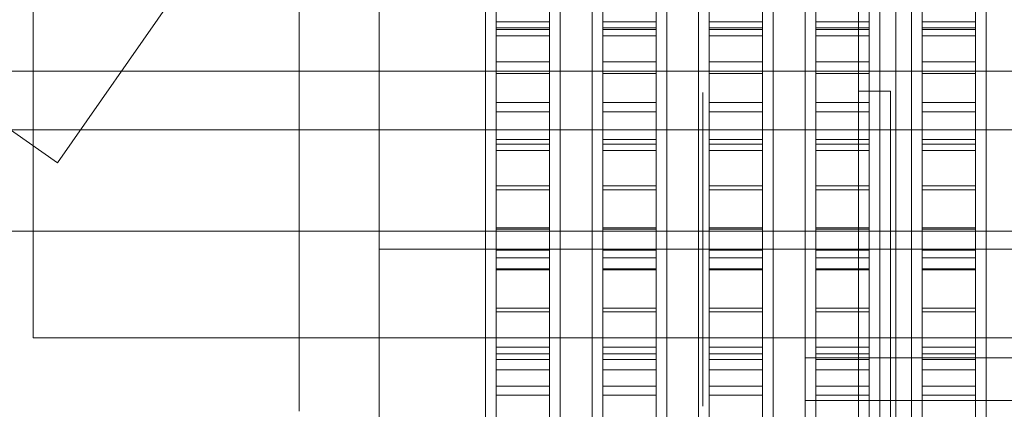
# Model space of a CAD drawing. Header units: millimetres. Extents: x -2233 to 61924, y -68080 to 6847.
# Tile 27 of 256: x -1728 to -1543, y -34413 to -34340. Entities that reach past the tile are written whole.
import ezdxf

# ---------------------------------------------------------------- set-up
doc = ezdxf.new("R2010")
doc.units = ezdxf.units.MM
for name, color, linetype, lineweight in [('COTAS_O', 1, 'Continuous', 0), ('COTAS_P', 1, 'Continuous', 0), ('frontal_briquetadora', 7, 'Continuous', 0), ('frontal_C03', 7, 'Continuous', 0), ('frontal_dosificador', 7, 'Continuous', 0), ('frontal_tolva', 7, 'Continuous', 0)]:
    doc.layers.add(name, color=color, linetype=linetype, lineweight=lineweight)
doc.dimstyles.new('R19_100', dxfattribs={"dimtxt": 250, "dimasz": 150, "dimexe": 150, "dimexo": 80, "dimgap": 100, "dimtad": 1, "dimtih": 1, "dimtoh": 1, "dimdsep": 46, "dimcen": 0.09, "dimadec": 0, "dimazin": 0, "dimtfac": 1, "dimtdec": 4, "dimtofl": 0, "dimtmove": 0, "dimatfit": 3, "dimfxl": 1, "dimtolj": 1, "dimtzin": 0, "dimarcsym": 0})

# ---------------------------------------------------------------- blocks, each defined once
blk = doc.blocks.new('DIM_R28_48')
at = {"layer": 'COTAS_P'}
for p, q in [((-1750, -34600), (-1600, -34555)), ((2600, -34600), (2450, -34555)), ((-1750, -35500), (-1750, -34600)), ((-1750, -34600), (2600, -34600)), ((-1750, -34600), (-1600, -34645)), ((2600, -34600), (2450, -34645)), ((2600, -35500), (2600, -34600))]:
    blk.add_line(p, q, dxfattribs=at)
blk.add_text('4350 P', height=250, dxfattribs=at).set_placement((425, -34500))
blk = doc.blocks.new('DIM_R28_51')
at = {"layer": 'COTAS_O'}
for p, q in [((-1725, -31700), (-1025, -31700)), ((-1025, -31700), (-1070, -31850)), ((-1025, -34400), (-1025, -31700)), ((-1025, -31700), (-980, -31850)), ((-1025, -34400), (-1070, -34250)), ((-1025, -34400), (-980, -34250)), ((-1725, -34400), (-1025, -34400))]:
    blk.add_line(p, q, dxfattribs=at)
blk.add_text('2700 O', height=250, rotation=90, dxfattribs=at).set_placement((-1125, -33050))
blk = doc.blocks.new('DIM_R28_52')
at = {"layer": 'COTAS_O'}
for p, q in [((-1725, -33700), (-1575, -33655)), ((1725, -33700), (1575, -33655)), ((-1725, -34400), (-1725, -33700)), ((-1725, -33700), (1725, -33700)), ((-1725, -33700), (-1575, -33745)), ((1725, -33700), (1575, -33745)), ((1725, -34400), (1725, -33700))]:
    blk.add_line(p, q, dxfattribs=at)
blk.add_text('3450 O', height=250, dxfattribs=at).set_placement((0, -33600))

msp = doc.modelspace()

# ---------------------------------------------------------------- linework, layer by layer
at = {"layer": 'frontal_briquetadora'}
for p, q in [((-1638, -34320.682), (-1638, -34342.212)), ((-1628, -34320.682), (-1628, -34342.212)), ((-1618, -34320.682), (-1618, -34342.212)), ((-1608, -34320.682), (-1608, -34342.212)), ((-1598, -34320.682), (-1598, -34342.212)), ((-1588, -34320.682), (-1588, -34342.212)), ((-1578, -34320.682), (-1578, -34342.212)), ((-1568, -34320.682), (-1568, -34342.212)), ((-1558, -34320.682), (-1558, -34342.212)), ((-1548, -34320.682), (-1548, -34342.212)), ((-1638, -34320.923), (-1638, -34341.896)), ((-1628, -34320.923), (-1628, -34341.896)), ((-1618, -34320.923), (-1618, -34341.896)), ((-1608, -34320.923), (-1608, -34341.896)), ((-1598, -34320.923), (-1598, -34341.896)), ((-1588, -34320.923), (-1588, -34341.896)), ((-1578, -34320.923), (-1578, -34341.896)), ((-1568, -34320.923), (-1568, -34341.896)), ((-1558, -34320.923), (-1558, -34341.896)), ((-1548, -34320.923), (-1548, -34341.896)), ((-1640, -34344.436), (-1640, -34326.286)), ((-1626, -34344.436), (-1626, -34326.286)), ((-1620, -34344.436), (-1620, -34326.286)), ((-1606, -34344.436), (-1606, -34326.286)), ((-1600, -34344.436), (-1600, -34326.286)), ((-1586, -34344.436), (-1586, -34326.286)), ((-1580, -34344.436), (-1580, -34326.286)), ((-1566, -34344.436), (-1566, -34326.286)), ((-1560, -34344.436), (-1560, -34326.286)), ((-1546, -34344.436), (-1546, -34326.286)), ((-1660, -34345.082), (-1660, -34326.995)), ((-1640, -34345.082), (-1640, -34326.995)), ((-1626, -34345.082), (-1626, -34326.995)), ((-1620, -34345.082), (-1620, -34326.995)), ((-1606, -34345.082), (-1606, -34326.995)), ((-1600, -34345.082), (-1600, -34326.995)), ((-1586, -34345.082), (-1586, -34326.995)), ((-1580, -34345.082), (-1580, -34326.995)), ((-1566, -34345.082), (-1566, -34326.995)), ((-1560, -34345.082), (-1560, -34326.995)), ((-1546, -34345.082), (-1546, -34326.995)), ((-1675, -34330), (-1675, -34349.294)), ((-1660, -34330), (-1660, -34349.721)), ((-1660, -34330), (-1660, -34349.862)), ((-1660, -34330), (-1660, -34349.294)), ((-1640, -34330), (-1640, -34349.862)), ((-1640, -34330), (-1640, -34349.621)), ((-1626, -34330), (-1626, -34349.862)), ((-1626, -34330), (-1626, -34349.621)), ((-1620, -34330), (-1620, -34349.862)), ((-1620, -34330), (-1620, -34349.621)), ((-1606, -34330), (-1606, -34349.862)), ((-1606, -34330), (-1606, -34349.621)), ((-1600, -34330), (-1600, -34349.862)), ((-1600, -34330), (-1600, -34349.621)), ((-1586, -34330), (-1586, -34349.862)), ((-1586, -34330), (-1586, -34349.621)), ((-1580, -34330), (-1580, -34349.862)), ((-1580, -34330), (-1580, -34349.621)), ((-1566, -34330), (-1566, -34349.862)), ((-1566, -34330), (-1566, -34349.621)), ((-1560, -34330), (-1560, -34349.862)), ((-1560, -34330), (-1560, -34349.621)), ((-1546, -34330), (-1546, -34349.862)), ((-1546, -34330), (-1546, -34349.621)), ((-1638, -34340.735), (-1638, -34333.368)), ((-1628, -34340.735), (-1628, -34333.368)), ((-1618, -34340.735), (-1618, -34333.368)), ((-1608, -34340.735), (-1608, -34333.368)), ((-1598, -34340.735), (-1598, -34333.368)), ((-1588, -34340.735), (-1588, -34333.368)), ((-1578, -34340.735), (-1578, -34333.368)), ((-1568, -34340.735), (-1568, -34333.368)), ((-1558, -34340.735), (-1558, -34333.368)), ((-1548, -34340.735), (-1548, -34333.368)), ((-1638, -34343.381), (-1638, -34336.471)), ((-1628, -34343.381), (-1628, -34336.471)), ((-1618, -34343.381), (-1618, -34336.471)), ((-1608, -34343.381), (-1608, -34336.471)), ((-1598, -34343.381), (-1598, -34336.471)), ((-1588, -34343.381), (-1588, -34336.471)), ((-1578, -34343.381), (-1578, -34336.471)), ((-1568, -34343.381), (-1568, -34336.471)), ((-1558, -34343.381), (-1558, -34336.471)), ((-1548, -34343.381), (-1548, -34336.471)), ((-1638, -34348.262), (-1638, -34340.735)), ((-1638, -34340.735), (-1628, -34340.735)), ((-1628, -34348.262), (-1628, -34340.735)), ((-1618, -34348.262), (-1618, -34340.735)), ((-1618, -34340.735), (-1608, -34340.735)), ((-1608, -34348.262), (-1608, -34340.735)), ((-1598, -34348.262), (-1598, -34340.735)), ((-1598, -34340.735), (-1588, -34340.735)), ((-1588, -34348.262), (-1588, -34340.735)), ((-1578, -34348.262), (-1578, -34340.735)), ((-1578, -34340.735), (-1568, -34340.735)), ((-1568, -34348.262), (-1568, -34340.735)), ((-1558, -34348.262), (-1558, -34340.735)), ((-1558, -34340.735), (-1548, -34340.735)), ((-1548, -34348.262), (-1548, -34340.735)), ((-1638, -34341.896), (-1638, -34362.811)), ((-1638, -34341.896), (-1628, -34341.896)), ((-1638, -34342.212), (-1638, -34363.683)), ((-1638, -34342.212), (-1628, -34342.212)), ((-1628, -34341.896), (-1628, -34362.811)), ((-1628, -34342.212), (-1628, -34363.683)), ((-1618, -34341.896), (-1618, -34362.811)), ((-1618, -34341.896), (-1608, -34341.896)), ((-1618, -34342.212), (-1618, -34363.683)), ((-1618, -34342.212), (-1608, -34342.212)), ((-1608, -34341.896), (-1608, -34362.811)), ((-1608, -34342.212), (-1608, -34363.683)), ((-1598, -34341.896), (-1598, -34362.811)), ((-1598, -34341.896), (-1588, -34341.896)), ((-1598, -34342.212), (-1598, -34363.683)), ((-1598, -34342.212), (-1588, -34342.212)), ((-1588, -34341.896), (-1588, -34362.811)), ((-1588, -34342.212), (-1588, -34363.683)), ((-1578, -34341.896), (-1578, -34362.811)), ((-1578, -34341.896), (-1568, -34341.896)), ((-1578, -34342.212), (-1578, -34363.683)), ((-1578, -34342.212), (-1568, -34342.212)), ((-1568, -34341.896), (-1568, -34362.811)), ((-1568, -34342.212), (-1568, -34363.683)), ((-1558, -34341.896), (-1558, -34362.811)), ((-1558, -34341.896), (-1548, -34341.896)), ((-1558, -34342.212), (-1558, -34363.683)), ((-1558, -34342.212), (-1548, -34342.212)), ((-1548, -34341.896), (-1548, -34362.811)), ((-1548, -34342.212), (-1548, -34363.683)), ((-1640, -34363.649), (-1640, -34344.436)), ((-1638, -34350.441), (-1638, -34343.381)), ((-1638, -34343.381), (-1628, -34343.381)), ((-1628, -34350.441), (-1628, -34343.381)), ((-1626, -34363.649), (-1626, -34344.436)), ((-1620, -34363.649), (-1620, -34344.436)), ((-1618, -34350.441), (-1618, -34343.381)), ((-1618, -34343.381), (-1608, -34343.381)), ((-1608, -34350.441), (-1608, -34343.381)), ((-1606, -34363.649), (-1606, -34344.436)), ((-1600, -34363.649), (-1600, -34344.436)), ((-1598, -34350.441), (-1598, -34343.381)), ((-1598, -34343.381), (-1588, -34343.381)), ((-1588, -34350.441), (-1588, -34343.381)), ((-1586, -34363.649), (-1586, -34344.436)), ((-1580, -34363.649), (-1580, -34344.436)), ((-1578, -34350.441), (-1578, -34343.381)), ((-1578, -34343.381), (-1568, -34343.381)), ((-1568, -34350.441), (-1568, -34343.381)), ((-1566, -34363.649), (-1566, -34344.436)), ((-1560, -34363.649), (-1560, -34344.436)), ((-1558, -34350.441), (-1558, -34343.381)), ((-1558, -34343.381), (-1548, -34343.381)), ((-1548, -34350.441), (-1548, -34343.381)), ((-1546, -34363.649), (-1546, -34344.436)), ((-1660, -34364.025), (-1660, -34345.082)), ((-1640, -34364.025), (-1640, -34345.082)), ((-1626, -34364.025), (-1626, -34345.082)), ((-1620, -34364.025), (-1620, -34345.082)), ((-1606, -34364.025), (-1606, -34345.082)), ((-1600, -34364.025), (-1600, -34345.082)), ((-1586, -34364.025), (-1586, -34345.082)), ((-1580, -34364.025), (-1580, -34345.082)), ((-1566, -34364.025), (-1566, -34345.082)), ((-1560, -34364.025), (-1560, -34345.082)), ((-1546, -34364.025), (-1546, -34345.082)), ((-1638, -34355.92), (-1638, -34348.262)), ((-1638, -34348.262), (-1628, -34348.262)), ((-1628, -34355.92), (-1628, -34348.262)), ((-1618, -34355.92), (-1618, -34348.262)), ((-1618, -34348.262), (-1608, -34348.262)), ((-1608, -34355.92), (-1608, -34348.262)), ((-1598, -34355.92), (-1598, -34348.262)), ((-1598, -34348.262), (-1588, -34348.262)), ((-1588, -34355.92), (-1588, -34348.262)), ((-1578, -34355.92), (-1578, -34348.262)), ((-1578, -34348.262), (-1568, -34348.262)), ((-1568, -34355.92), (-1568, -34348.262)), ((-1558, -34355.92), (-1558, -34348.262)), ((-1558, -34348.262), (-1548, -34348.262)), ((-1548, -34355.92), (-1548, -34348.262)), ((-1675, -34349.294), (-1675, -34367.93)), ((-1660, -34349.294), (-1660, -34367.93)), ((-1660, -34349.721), (-1660, -34367.845)), ((-1660, -34349.862), (-1660, -34369.642)), ((-1640, -34349.621), (-1640, -34369.158)), ((-1640, -34349.862), (-1640, -34369.642)), ((-1626, -34349.621), (-1626, -34369.158)), ((-1626, -34349.862), (-1626, -34369.642)), ((-1620, -34349.621), (-1620, -34369.158)), ((-1620, -34349.862), (-1620, -34369.642)), ((-1606, -34349.621), (-1606, -34369.158)), ((-1606, -34349.862), (-1606, -34369.642)), ((-1600, -34349.621), (-1600, -34369.158)), ((-1600, -34349.862), (-1600, -34369.642)), ((-1586, -34349.621), (-1586, -34369.158)), ((-1586, -34349.862), (-1586, -34369.642)), ((-1580, -34349.621), (-1580, -34369.158)), ((-1580, -34349.862), (-1580, -34369.642)), ((-1566, -34349.621), (-1566, -34369.158)), ((-1566, -34349.862), (-1566, -34369.642)), ((-1560, -34349.621), (-1560, -34369.158)), ((-1560, -34349.862), (-1560, -34369.642)), ((-1546, -34349.621), (-1546, -34369.158)), ((-1546, -34349.862), (-1546, -34369.642)), ((-1638, -34357.624), (-1638, -34350.441)), ((-1638, -34350.441), (-1628, -34350.441)), ((-1628, -34357.624), (-1628, -34350.441)), ((-1618, -34357.624), (-1618, -34350.441)), ((-1618, -34350.441), (-1608, -34350.441)), ((-1608, -34357.624), (-1608, -34350.441)), ((-1598, -34357.624), (-1598, -34350.441)), ((-1598, -34350.441), (-1588, -34350.441)), ((-1588, -34357.624), (-1588, -34350.441)), ((-1578, -34357.624), (-1578, -34350.441)), ((-1578, -34350.441), (-1568, -34350.441)), ((-1568, -34357.624), (-1568, -34350.441)), ((-1558, -34357.624), (-1558, -34350.441)), ((-1558, -34350.441), (-1548, -34350.441)), ((-1548, -34357.624), (-1548, -34350.441)), ((-1660, -34359.632), (-1660, -34353.762)), ((-1599.2, -34359.818), (-1599.2, -34353.994)), ((-1638, -34363.681), (-1638, -34355.92)), ((-1638, -34355.92), (-1628, -34355.92)), ((-1638, -34364.904), (-1638, -34357.624)), ((-1638, -34357.624), (-1628, -34357.624)), ((-1628, -34363.681), (-1628, -34355.92)), ((-1628, -34364.904), (-1628, -34357.624)), ((-1618, -34363.681), (-1618, -34355.92)), ((-1618, -34355.92), (-1608, -34355.92)), ((-1618, -34364.904), (-1618, -34357.624)), ((-1618, -34357.624), (-1608, -34357.624)), ((-1608, -34363.681), (-1608, -34355.92)), ((-1608, -34364.904), (-1608, -34357.624)), ((-1598, -34363.681), (-1598, -34355.92)), ((-1598, -34355.92), (-1588, -34355.92)), ((-1598, -34364.904), (-1598, -34357.624)), ((-1598, -34357.624), (-1588, -34357.624)), ((-1588, -34363.681), (-1588, -34355.92)), ((-1588, -34364.904), (-1588, -34357.624)), ((-1578, -34363.681), (-1578, -34355.92)), ((-1578, -34355.92), (-1568, -34355.92)), ((-1578, -34364.904), (-1578, -34357.624)), ((-1578, -34357.624), (-1568, -34357.624)), ((-1568, -34363.681), (-1568, -34355.92)), ((-1568, -34364.904), (-1568, -34357.624)), ((-1558, -34363.681), (-1558, -34355.92)), ((-1558, -34355.92), (-1548, -34355.92)), ((-1558, -34364.904), (-1558, -34357.624)), ((-1558, -34357.624), (-1548, -34357.624)), ((-1548, -34363.681), (-1548, -34355.92)), ((-1548, -34364.904), (-1548, -34357.624)), ((-1660, -34370.21), (-1660, -34359.632)), ((-1660, -34365.418), (-1660, -34360.977)), ((-1599.2, -34370.313), (-1599.2, -34359.818)), ((-1638, -34362.811), (-1638, -34383.567)), ((-1638, -34362.811), (-1628, -34362.811)), ((-1628, -34362.811), (-1628, -34383.567)), ((-1618, -34362.811), (-1618, -34383.567)), ((-1618, -34362.811), (-1608, -34362.811)), ((-1608, -34362.811), (-1608, -34383.567)), ((-1598, -34362.811), (-1598, -34383.567)), ((-1598, -34362.811), (-1588, -34362.811)), ((-1588, -34362.811), (-1588, -34383.567)), ((-1578, -34362.811), (-1578, -34383.567)), ((-1578, -34362.811), (-1568, -34362.811)), ((-1568, -34362.811), (-1568, -34383.567)), ((-1558, -34362.811), (-1558, -34383.567)), ((-1558, -34362.811), (-1548, -34362.811)), ((-1548, -34362.811), (-1548, -34383.567)), ((-1660, -34383.4), (-1660, -34364.025)), ((-1640, -34383.4), (-1640, -34363.649)), ((-1640, -34383.4), (-1640, -34364.025)), ((-1638, -34371.516), (-1638, -34363.681)), ((-1638, -34363.683), (-1638, -34384.991)), ((-1638, -34363.683), (-1628, -34363.683)), ((-1638, -34372.253), (-1638, -34364.904)), ((-1638, -34364.904), (-1628, -34364.904)), ((-1628, -34371.516), (-1628, -34363.681)), ((-1628, -34363.683), (-1628, -34384.991)), ((-1628, -34372.253), (-1628, -34364.904)), ((-1626, -34383.4), (-1626, -34363.649)), ((-1626, -34383.4), (-1626, -34364.025)), ((-1620, -34383.4), (-1620, -34363.649)), ((-1620, -34383.4), (-1620, -34364.025)), ((-1618, -34371.516), (-1618, -34363.681)), ((-1618, -34363.683), (-1618, -34384.991)), ((-1618, -34363.683), (-1608, -34363.683)), ((-1618, -34372.253), (-1618, -34364.904)), ((-1618, -34364.904), (-1608, -34364.904)), ((-1608, -34371.516), (-1608, -34363.681)), ((-1608, -34363.683), (-1608, -34384.991)), ((-1608, -34372.253), (-1608, -34364.904)), ((-1606, -34383.4), (-1606, -34363.649)), ((-1606, -34383.4), (-1606, -34364.025)), ((-1600, -34383.4), (-1600, -34363.649)), ((-1600, -34383.4), (-1600, -34364.025)), ((-1598, -34371.516), (-1598, -34363.681)), ((-1598, -34363.683), (-1598, -34384.991)), ((-1598, -34363.683), (-1588, -34363.683)), ((-1598, -34372.253), (-1598, -34364.904)), ((-1598, -34364.904), (-1588, -34364.904)), ((-1588, -34371.516), (-1588, -34363.681)), ((-1588, -34363.683), (-1588, -34384.991)), ((-1588, -34372.253), (-1588, -34364.904)), ((-1586, -34383.4), (-1586, -34363.649)), ((-1586, -34383.4), (-1586, -34364.025)), ((-1580, -34383.4), (-1580, -34363.649)), ((-1580, -34383.4), (-1580, -34364.025)), ((-1578, -34371.516), (-1578, -34363.681)), ((-1578, -34363.683), (-1578, -34384.991)), ((-1578, -34363.683), (-1568, -34363.683)), ((-1578, -34372.253), (-1578, -34364.904)), ((-1578, -34364.904), (-1568, -34364.904)), ((-1568, -34371.516), (-1568, -34363.681)), ((-1568, -34363.683), (-1568, -34384.991)), ((-1568, -34372.253), (-1568, -34364.904)), ((-1566, -34383.4), (-1566, -34363.649)), ((-1566, -34383.4), (-1566, -34364.025)), ((-1560, -34383.4), (-1560, -34363.649)), ((-1560, -34383.4), (-1560, -34364.025)), ((-1558, -34371.516), (-1558, -34363.681)), ((-1558, -34363.683), (-1558, -34384.991)), ((-1558, -34363.683), (-1548, -34363.683)), ((-1558, -34372.253), (-1558, -34364.904)), ((-1558, -34364.904), (-1548, -34364.904)), ((-1548, -34371.516), (-1548, -34363.681)), ((-1548, -34363.683), (-1548, -34384.991)), ((-1548, -34372.253), (-1548, -34364.904)), ((-1546, -34383.4), (-1546, -34363.649)), ((-1546, -34383.4), (-1546, -34364.025)), ((-1660, -34373.421), (-1660, -34365.418)), ((-1675, -34367.93), (-1675, -34385.275)), ((-1660, -34367.845), (-1660, -34382.902)), ((-1660, -34367.93), (-1660, -34385.275)), ((-1660, -34369.642), (-1660, -34389.259)), ((-1660, -34383.4), (-1660, -34370.21)), ((-1640, -34369.158), (-1640, -34388.527)), ((-1640, -34369.642), (-1640, -34389.259)), ((-1626, -34369.158), (-1626, -34388.527)), ((-1626, -34369.642), (-1626, -34389.259)), ((-1620, -34369.158), (-1620, -34388.527)), ((-1620, -34369.642), (-1620, -34389.259)), ((-1606, -34369.158), (-1606, -34388.527)), ((-1606, -34369.642), (-1606, -34389.259)), ((-1600, -34369.158), (-1600, -34388.527)), ((-1600, -34369.642), (-1600, -34389.259)), ((-1599.2, -34383.4), (-1599.2, -34370.313)), ((-1586, -34369.158), (-1586, -34388.527)), ((-1586, -34369.642), (-1586, -34389.259)), ((-1580, -34369.158), (-1580, -34388.527)), ((-1580, -34369.642), (-1580, -34389.259)), ((-1566, -34369.158), (-1566, -34388.527)), ((-1566, -34369.642), (-1566, -34389.259)), ((-1560, -34369.158), (-1560, -34388.527)), ((-1560, -34369.642), (-1560, -34389.259)), ((-1546, -34369.158), (-1546, -34388.527)), ((-1546, -34369.642), (-1546, -34389.259)), ((-1638, -34379.396), (-1638, -34371.516)), ((-1638, -34371.516), (-1628, -34371.516)), ((-1638, -34379.644), (-1638, -34372.253)), ((-1638, -34372.253), (-1628, -34372.253)), ((-1628, -34379.396), (-1628, -34371.516)), ((-1628, -34379.644), (-1628, -34372.253)), ((-1618, -34379.396), (-1618, -34371.516)), ((-1618, -34371.516), (-1608, -34371.516)), ((-1618, -34379.644), (-1618, -34372.253)), ((-1618, -34372.253), (-1608, -34372.253)), ((-1608, -34379.396), (-1608, -34371.516)), ((-1608, -34379.644), (-1608, -34372.253)), ((-1598, -34379.396), (-1598, -34371.516)), ((-1598, -34371.516), (-1588, -34371.516)), ((-1598, -34379.644), (-1598, -34372.253)), ((-1598, -34372.253), (-1588, -34372.253)), ((-1588, -34379.396), (-1588, -34371.516)), ((-1588, -34379.644), (-1588, -34372.253)), ((-1578, -34379.396), (-1578, -34371.516)), ((-1578, -34371.516), (-1568, -34371.516)), ((-1578, -34379.644), (-1578, -34372.253)), ((-1578, -34372.253), (-1568, -34372.253)), ((-1568, -34379.396), (-1568, -34371.516)), ((-1568, -34379.644), (-1568, -34372.253)), ((-1558, -34379.396), (-1558, -34371.516)), ((-1558, -34371.516), (-1548, -34371.516)), ((-1558, -34379.644), (-1558, -34372.253)), ((-1558, -34372.253), (-1548, -34372.253)), ((-1548, -34379.396), (-1548, -34371.516)), ((-1548, -34379.644), (-1548, -34372.253)), ((-1660, -34383.4), (-1660, -34373.421)), ((-1638, -34387.29), (-1638, -34379.396)), ((-1638, -34379.396), (-1628, -34379.396)), ((-1638, -34387.049), (-1638, -34379.644)), ((-1638, -34379.644), (-1628, -34379.644)), ((-1628, -34387.29), (-1628, -34379.396)), ((-1628, -34387.049), (-1628, -34379.644)), ((-1618, -34387.29), (-1618, -34379.396)), ((-1618, -34379.396), (-1608, -34379.396)), ((-1618, -34387.049), (-1618, -34379.644)), ((-1618, -34379.644), (-1608, -34379.644)), ((-1608, -34387.29), (-1608, -34379.396)), ((-1608, -34387.049), (-1608, -34379.644)), ((-1598, -34387.29), (-1598, -34379.396)), ((-1598, -34379.396), (-1588, -34379.396)), ((-1598, -34387.049), (-1598, -34379.644)), ((-1598, -34379.644), (-1588, -34379.644)), ((-1588, -34387.29), (-1588, -34379.396)), ((-1588, -34387.049), (-1588, -34379.644)), ((-1578, -34387.29), (-1578, -34379.396)), ((-1578, -34379.396), (-1568, -34379.396)), ((-1578, -34387.049), (-1578, -34379.644)), ((-1578, -34379.644), (-1568, -34379.644)), ((-1568, -34387.29), (-1568, -34379.396)), ((-1568, -34387.049), (-1568, -34379.644)), ((-1558, -34387.29), (-1558, -34379.396)), ((-1558, -34379.396), (-1548, -34379.396)), ((-1558, -34387.049), (-1558, -34379.644)), ((-1558, -34379.644), (-1548, -34379.644)), ((-1548, -34387.29), (-1548, -34379.396)), ((-1548, -34387.049), (-1548, -34379.644)), ((-1660, -34382.902), (-1660, -34393.674)), ((-1660, -34383.4), (-1510, -34383.4)), ((-1660, -34383.4), (-1660, -34393.379)), ((-1660, -34383.4), (-1660, -34396.59)), ((-1640, -34383.4), (-1660, -34383.4)), ((-1660, -34383.4), (-1660, -34402.775)), ((-1640, -34383.4), (-1626, -34383.4)), ((-1640, -34383.4), (-1640, -34402.775)), ((-1640, -34383.4), (-1640, -34403.151)), ((-1638, -34383.567), (-1638, -34404.063)), ((-1638, -34383.567), (-1628, -34383.567)), ((-1628, -34383.567), (-1628, -34404.063)), ((-1620, -34383.4), (-1626, -34383.4)), ((-1626, -34383.4), (-1626, -34402.775)), ((-1626, -34383.4), (-1626, -34403.151)), ((-1620, -34383.4), (-1606, -34383.4)), ((-1620, -34383.4), (-1620, -34402.775)), ((-1620, -34383.4), (-1620, -34403.151)), ((-1618, -34383.567), (-1618, -34404.063)), ((-1618, -34383.567), (-1608, -34383.567)), ((-1608, -34383.567), (-1608, -34404.063)), ((-1600, -34383.4), (-1606, -34383.4)), ((-1606, -34383.4), (-1606, -34402.775)), ((-1606, -34383.4), (-1606, -34403.151)), ((-1600, -34383.4), (-1586, -34383.4)), ((-1600, -34383.4), (-1600, -34402.775)), ((-1600, -34383.4), (-1600, -34403.151)), ((-1450, -34383.4), (-1599.2, -34383.4)), ((-1599.2, -34383.4), (-1599.2, -34396.487)), ((-1598, -34383.567), (-1598, -34404.063)), ((-1598, -34383.567), (-1588, -34383.567)), ((-1588, -34383.567), (-1588, -34404.063)), ((-1580, -34383.4), (-1586, -34383.4)), ((-1586, -34383.4), (-1586, -34402.775)), ((-1586, -34383.4), (-1586, -34403.151)), ((-1580, -34383.4), (-1566, -34383.4)), ((-1580, -34383.4), (-1580, -34402.775)), ((-1580, -34383.4), (-1580, -34403.151)), ((-1578, -34383.567), (-1578, -34404.063)), ((-1578, -34383.567), (-1568, -34383.567)), ((-1568, -34383.567), (-1568, -34404.063)), ((-1560, -34383.4), (-1566, -34383.4)), ((-1566, -34383.4), (-1566, -34402.775)), ((-1566, -34383.4), (-1566, -34403.151)), ((-1560, -34383.4), (-1546, -34383.4)), ((-1560, -34383.4), (-1560, -34402.775)), ((-1560, -34383.4), (-1560, -34403.151)), ((-1558, -34383.567), (-1558, -34404.063)), ((-1558, -34383.567), (-1548, -34383.567)), ((-1548, -34383.567), (-1548, -34404.063)), ((-1540, -34383.4), (-1546, -34383.4)), ((-1546, -34383.4), (-1546, -34402.775)), ((-1546, -34383.4), (-1546, -34403.151)), ((-1675, -34385.275), (-1675, -34400.738)), ((-1660, -34385.275), (-1660, -34400.738)), ((-1638, -34384.991), (-1638, -34406.032)), ((-1638, -34384.991), (-1628, -34384.991)), ((-1628, -34384.991), (-1628, -34406.032)), ((-1618, -34384.991), (-1618, -34406.032)), ((-1618, -34384.991), (-1608, -34384.991)), ((-1608, -34384.991), (-1608, -34406.032)), ((-1598, -34384.991), (-1598, -34406.032)), ((-1598, -34384.991), (-1588, -34384.991)), ((-1588, -34384.991), (-1588, -34406.032)), ((-1578, -34384.991), (-1578, -34406.032)), ((-1578, -34384.991), (-1568, -34384.991)), ((-1568, -34384.991), (-1568, -34406.032)), ((-1558, -34384.991), (-1558, -34406.032)), ((-1558, -34384.991), (-1548, -34384.991)), ((-1548, -34384.991), (-1548, -34406.032)), ((-1638, -34394.44), (-1638, -34387.049)), ((-1638, -34387.049), (-1628, -34387.049)), ((-1638, -34395.17), (-1638, -34387.29)), ((-1638, -34387.29), (-1628, -34387.29)), ((-1628, -34394.44), (-1628, -34387.049)), ((-1628, -34395.17), (-1628, -34387.29)), ((-1618, -34394.44), (-1618, -34387.049)), ((-1618, -34387.049), (-1608, -34387.049)), ((-1618, -34395.17), (-1618, -34387.29)), ((-1618, -34387.29), (-1608, -34387.29)), ((-1608, -34394.44), (-1608, -34387.049)), ((-1608, -34395.17), (-1608, -34387.29)), ((-1598, -34394.44), (-1598, -34387.049)), ((-1598, -34387.049), (-1588, -34387.049)), ((-1598, -34395.17), (-1598, -34387.29)), ((-1598, -34387.29), (-1588, -34387.29)), ((-1588, -34394.44), (-1588, -34387.049)), ((-1588, -34395.17), (-1588, -34387.29)), ((-1578, -34394.44), (-1578, -34387.049)), ((-1578, -34387.049), (-1568, -34387.049)), ((-1578, -34395.17), (-1578, -34387.29)), ((-1578, -34387.29), (-1568, -34387.29)), ((-1568, -34394.44), (-1568, -34387.049)), ((-1568, -34395.17), (-1568, -34387.29)), ((-1558, -34394.44), (-1558, -34387.049)), ((-1558, -34387.049), (-1548, -34387.049)), ((-1558, -34395.17), (-1558, -34387.29)), ((-1558, -34387.29), (-1548, -34387.29)), ((-1548, -34394.44), (-1548, -34387.049)), ((-1548, -34395.17), (-1548, -34387.29)), ((-1640, -34388.527), (-1640, -34407.646)), ((-1626, -34388.527), (-1626, -34407.646)), ((-1620, -34388.527), (-1620, -34407.646)), ((-1606, -34388.527), (-1606, -34407.646)), ((-1600, -34388.527), (-1600, -34407.646)), ((-1586, -34388.527), (-1586, -34407.646)), ((-1580, -34388.527), (-1580, -34407.646)), ((-1566, -34388.527), (-1566, -34407.646)), ((-1560, -34388.527), (-1560, -34407.646)), ((-1546, -34388.527), (-1546, -34407.646)), ((-1660, -34389.259), (-1660, -34408.633)), ((-1640, -34389.259), (-1640, -34408.633)), ((-1626, -34389.259), (-1626, -34408.633)), ((-1620, -34389.259), (-1620, -34408.633)), ((-1606, -34389.259), (-1606, -34408.633)), ((-1600, -34389.259), (-1600, -34408.633)), ((-1586, -34389.259), (-1586, -34408.633)), ((-1580, -34389.259), (-1580, -34408.633)), ((-1566, -34389.259), (-1566, -34408.633)), ((-1560, -34389.259), (-1560, -34408.633)), ((-1546, -34389.259), (-1546, -34408.633)), ((-1660, -34393.379), (-1660, -34401.382)), ((-1660, -34393.674), (-1660, -34399.287)), ((-1638, -34401.79), (-1638, -34394.44)), ((-1638, -34394.44), (-1628, -34394.44)), ((-1628, -34401.79), (-1628, -34394.44)), ((-1618, -34401.79), (-1618, -34394.44)), ((-1618, -34394.44), (-1608, -34394.44)), ((-1608, -34401.79), (-1608, -34394.44)), ((-1598, -34401.79), (-1598, -34394.44)), ((-1598, -34394.44), (-1588, -34394.44)), ((-1588, -34401.79), (-1588, -34394.44)), ((-1578, -34401.79), (-1578, -34394.44)), ((-1578, -34394.44), (-1568, -34394.44)), ((-1568, -34401.79), (-1568, -34394.44)), ((-1558, -34401.79), (-1558, -34394.44)), ((-1558, -34394.44), (-1548, -34394.44)), ((-1548, -34401.79), (-1548, -34394.44)), ((-1638, -34403.006), (-1638, -34395.17)), ((-1638, -34395.17), (-1628, -34395.17)), ((-1628, -34403.006), (-1628, -34395.17)), ((-1618, -34403.006), (-1618, -34395.17)), ((-1618, -34395.17), (-1608, -34395.17)), ((-1608, -34403.006), (-1608, -34395.17)), ((-1599.2, -34396.487), (-1599.2, -34406.982)), ((-1598, -34403.006), (-1598, -34395.17)), ((-1598, -34395.17), (-1588, -34395.17)), ((-1588, -34403.006), (-1588, -34395.17)), ((-1578, -34403.006), (-1578, -34395.17)), ((-1578, -34395.17), (-1568, -34395.17)), ((-1568, -34403.006), (-1568, -34395.17)), ((-1558, -34403.006), (-1558, -34395.17)), ((-1558, -34395.17), (-1548, -34395.17)), ((-1548, -34403.006), (-1548, -34395.17)), ((-1660, -34396.59), (-1660, -34407.168)), ((-1675, -34400.738), (-1675, -34413.792)), ((-1660, -34400.738), (-1660, -34413.792)), ((-1660, -34401.382), (-1660, -34405.823)), ((-1638, -34409.071), (-1638, -34401.79)), ((-1638, -34401.79), (-1628, -34401.79)), ((-1628, -34409.071), (-1628, -34401.79)), ((-1618, -34409.071), (-1618, -34401.79)), ((-1618, -34401.79), (-1608, -34401.79)), ((-1608, -34409.071), (-1608, -34401.79)), ((-1598, -34409.071), (-1598, -34401.79)), ((-1598, -34401.79), (-1588, -34401.79)), ((-1588, -34409.071), (-1588, -34401.79)), ((-1578, -34409.071), (-1578, -34401.79)), ((-1578, -34401.79), (-1568, -34401.79)), ((-1568, -34409.071), (-1568, -34401.79)), ((-1558, -34409.071), (-1558, -34401.79)), ((-1558, -34401.79), (-1548, -34401.79)), ((-1548, -34409.071), (-1548, -34401.79)), ((-1660, -34402.775), (-1660, -34421.718)), ((-1640, -34402.775), (-1640, -34421.718)), ((-1640, -34403.151), (-1640, -34422.364)), ((-1638, -34410.768), (-1638, -34403.006)), ((-1638, -34403.006), (-1628, -34403.006)), ((-1628, -34410.768), (-1628, -34403.006)), ((-1626, -34402.775), (-1626, -34421.718)), ((-1626, -34403.151), (-1626, -34422.364)), ((-1620, -34402.775), (-1620, -34421.718)), ((-1620, -34403.151), (-1620, -34422.364)), ((-1618, -34410.768), (-1618, -34403.006)), ((-1618, -34403.006), (-1608, -34403.006)), ((-1608, -34410.768), (-1608, -34403.006)), ((-1606, -34402.775), (-1606, -34421.718)), ((-1606, -34403.151), (-1606, -34422.364)), ((-1600, -34402.775), (-1600, -34421.718)), ((-1600, -34403.151), (-1600, -34422.364)), ((-1598, -34410.768), (-1598, -34403.006)), ((-1598, -34403.006), (-1588, -34403.006)), ((-1588, -34410.768), (-1588, -34403.006)), ((-1586, -34402.775), (-1586, -34421.718)), ((-1586, -34403.151), (-1586, -34422.364)), ((-1580, -34402.775), (-1580, -34421.718)), ((-1580, -34403.151), (-1580, -34422.364)), ((-1578, -34410.768), (-1578, -34403.006)), ((-1578, -34403.006), (-1568, -34403.006)), ((-1568, -34410.768), (-1568, -34403.006)), ((-1566, -34402.775), (-1566, -34421.718)), ((-1566, -34403.151), (-1566, -34422.364)), ((-1560, -34402.775), (-1560, -34421.718)), ((-1560, -34403.151), (-1560, -34422.364)), ((-1558, -34410.768), (-1558, -34403.006)), ((-1558, -34403.006), (-1548, -34403.006)), ((-1548, -34410.768), (-1548, -34403.006)), ((-1546, -34402.775), (-1546, -34421.718)), ((-1546, -34403.151), (-1546, -34422.364)), ((-1638, -34404.063), (-1638, -34424.199)), ((-1638, -34404.063), (-1628, -34404.063)), ((-1628, -34404.063), (-1628, -34424.199)), ((-1618, -34404.063), (-1618, -34424.199)), ((-1618, -34404.063), (-1608, -34404.063)), ((-1608, -34404.063), (-1608, -34424.199)), ((-1598, -34404.063), (-1598, -34424.199)), ((-1598, -34404.063), (-1588, -34404.063)), ((-1588, -34404.063), (-1588, -34424.199)), ((-1578, -34404.063), (-1578, -34424.199)), ((-1578, -34404.063), (-1568, -34404.063)), ((-1568, -34404.063), (-1568, -34424.199)), ((-1558, -34404.063), (-1558, -34424.199)), ((-1558, -34404.063), (-1548, -34404.063)), ((-1548, -34404.063), (-1548, -34424.199)), ((-1660, -34407.168), (-1660, -34413.038)), ((-1640, -34407.646), (-1640, -34426.432)), ((-1638, -34406.032), (-1638, -34426.703)), ((-1638, -34406.032), (-1628, -34406.032)), ((-1628, -34406.032), (-1628, -34426.703)), ((-1626, -34407.646), (-1626, -34426.432)), ((-1620, -34407.646), (-1620, -34426.432)), ((-1618, -34406.032), (-1618, -34426.703)), ((-1618, -34406.032), (-1608, -34406.032)), ((-1608, -34406.032), (-1608, -34426.703)), ((-1606, -34407.646), (-1606, -34426.432)), ((-1600, -34407.646), (-1600, -34426.432)), ((-1599.2, -34406.982), (-1599.2, -34412.806)), ((-1598, -34406.032), (-1598, -34426.703)), ((-1598, -34406.032), (-1588, -34406.032)), ((-1588, -34406.032), (-1588, -34426.703)), ((-1586, -34407.646), (-1586, -34426.432)), ((-1580, -34407.646), (-1580, -34426.432)), ((-1578, -34406.032), (-1578, -34426.703)), ((-1578, -34406.032), (-1568, -34406.032)), ((-1568, -34406.032), (-1568, -34426.703)), ((-1566, -34407.646), (-1566, -34426.432)), ((-1560, -34407.646), (-1560, -34426.432)), ((-1558, -34406.032), (-1558, -34426.703)), ((-1558, -34406.032), (-1548, -34406.032)), ((-1548, -34406.032), (-1548, -34426.703)), ((-1546, -34407.646), (-1546, -34426.432)), ((-1660, -34408.633), (-1660, -34427.684)), ((-1640, -34408.633), (-1640, -34427.684)), ((-1638, -34416.256), (-1638, -34409.071)), ((-1638, -34409.071), (-1628, -34409.071)), ((-1628, -34416.256), (-1628, -34409.071)), ((-1626, -34408.633), (-1626, -34427.684)), ((-1620, -34408.633), (-1620, -34427.684)), ((-1618, -34416.256), (-1618, -34409.071)), ((-1618, -34409.071), (-1608, -34409.071)), ((-1608, -34416.256), (-1608, -34409.071)), ((-1606, -34408.633), (-1606, -34427.684)), ((-1600, -34408.633), (-1600, -34427.684)), ((-1598, -34416.256), (-1598, -34409.071)), ((-1598, -34409.071), (-1588, -34409.071)), ((-1588, -34416.256), (-1588, -34409.071)), ((-1586, -34408.633), (-1586, -34427.684)), ((-1580, -34408.633), (-1580, -34427.684)), ((-1578, -34416.256), (-1578, -34409.071)), ((-1578, -34409.071), (-1568, -34409.071)), ((-1568, -34416.256), (-1568, -34409.071)), ((-1566, -34408.633), (-1566, -34427.684)), ((-1560, -34408.633), (-1560, -34427.684)), ((-1558, -34416.256), (-1558, -34409.071)), ((-1558, -34409.071), (-1548, -34409.071)), ((-1548, -34416.256), (-1548, -34409.071)), ((-1546, -34408.633), (-1546, -34427.684)), ((-1638, -34418.428), (-1638, -34410.768)), ((-1638, -34410.768), (-1628, -34410.768)), ((-1628, -34418.428), (-1628, -34410.768)), ((-1618, -34418.428), (-1618, -34410.768)), ((-1618, -34410.768), (-1608, -34410.768)), ((-1608, -34418.428), (-1608, -34410.768)), ((-1598, -34418.428), (-1598, -34410.768)), ((-1598, -34410.768), (-1588, -34410.768)), ((-1588, -34418.428), (-1588, -34410.768)), ((-1578, -34418.428), (-1578, -34410.768)), ((-1578, -34410.768), (-1568, -34410.768)), ((-1568, -34418.428), (-1568, -34410.768)), ((-1558, -34418.428), (-1558, -34410.768)), ((-1558, -34410.768), (-1548, -34410.768)), ((-1548, -34418.428), (-1548, -34410.768))]:
    msp.add_line(p, q, dxfattribs=at)
at = {"layer": 'frontal_C03'}
for p, q in [((-1570, -35975), (-1570, -32996.942)), ((-1563, -35975), (-1563, -32996.942)), ((-1570, -35975), (-1570, -33266.434)), ((-1563, -35975), (-1563, -33266.434)), ((-1570, -35975), (-1570, -33805.417)), ((-1563, -35975), (-1563, -33805.417)), ((-1570, -34456.773), (-1570, -34353.773)), ((-1570, -34353.773), (-1564, -34353.773)), ((-1564, -34456.773), (-1564, -34353.773)), ((-1580, -34403.773), (-1480, -34403.773)), ((-1580, -34411.773), (-1580, -34403.773)), ((-1580, -34411.773), (-1480, -34411.773)), ((-1570, -34411.773), (-1563, -34411.773)), ((-1570, -35975), (-1570, -34411.773)), ((-1563, -35975), (-1563, -34411.773)), ((-1563, -34411.773), (-1497, -34411.773))]:
    msp.add_line(p, q, dxfattribs=at)
at = {"layer": 'frontal_dosificador'}
msp.add_line((-500, -34380), (-1850, -34380), dxfattribs=at)
at = {"layer": 'frontal_tolva'}
for p, q in [((-1720.416, -34367.194), (-673.416, -32870.194)), ((-1769.584, -34332.806), (-1720.416, -34367.194)), ((-1821.5, -34350), (1821.5, -34350)), ((-1821.5, -34361), (1821.5, -34361))]:
    msp.add_line(p, q, dxfattribs=at)

# ---------------------------------------------------------------- dimensions: what is measured, and where the dimension line sits
at = {"layer": 'COTAS_O'}
for p2, distance, picture, middle in [((-1725, -31700), -700, 'DIM_R28_51', (-1025, -33050)), ((1725, -34400), 700, 'DIM_R28_52', (0, -33700))]:
    dim = msp.add_aligned_dim(p1=(-1725, -34400), p2=p2, distance=distance, text='<> O', dimstyle='R19_100', dxfattribs=at)
    dim.commit()
    dim.dimension.update_dxf_attribs({"geometry": picture, "text_midpoint": middle})
at = {"layer": 'COTAS_P'}
dim = msp.add_aligned_dim(p1=(-1750, -35500), p2=(2600, -35500), distance=900, text='<> P', dimstyle='R19_100', dxfattribs=at)
dim.commit()
dim.dimension.update_dxf_attribs({"geometry": 'DIM_R28_48', "text_midpoint": (425, -34600)})

doc.saveas('drawing.dxf')
